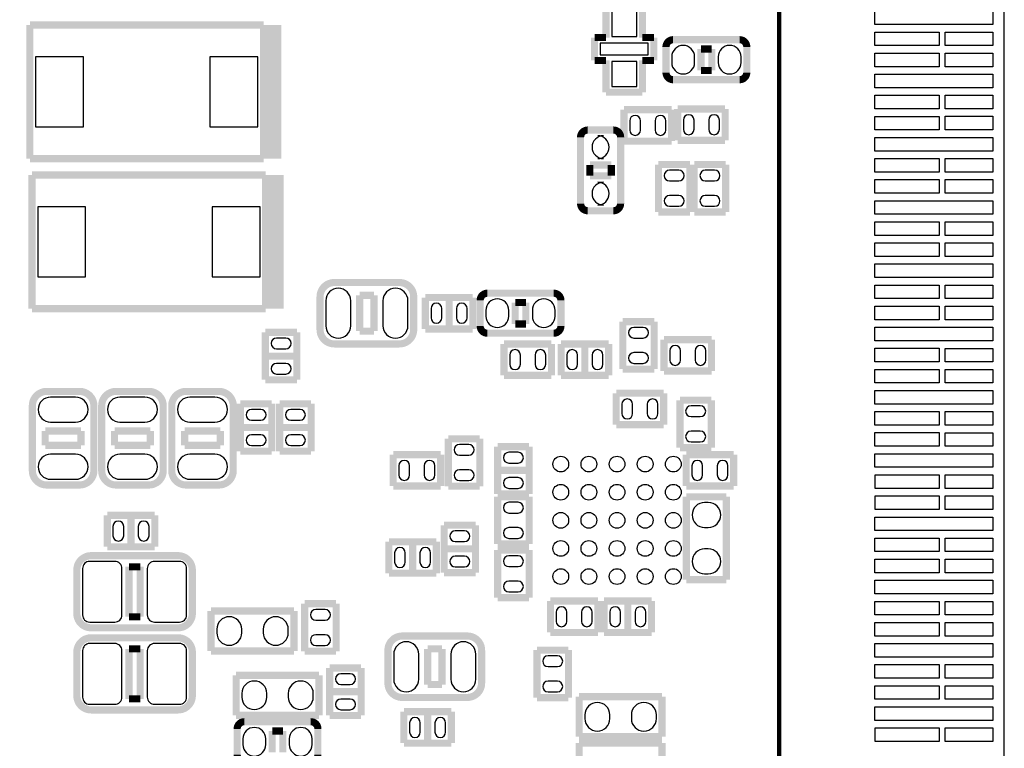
# Model space of a CAD drawing. Extents: x 0 to 181, y -28 to 74.
# Tile 12 of 13: x 146 to 181, y 20 to 46. Entities that reach past the tile are written whole.
import ezdxf

# ---------------------------------------------------------------- set-up
doc = ezdxf.new("R2010")
doc.units = 0
doc.layers.add('DXF_BOT', color=7, linetype='CONTINUOUS')

msp = doc.modelspace()

# ---------------------------------------------------------------- linework, layer by layer
at = {"layer": 'DXF_BOT'}
for points in [[(0.040386, 5.266182), (6.040374, 5.266182), (6.040374, 1.066292), (13.640308, 1.066292), (13.640308, 0.066294), (167.140382, 0.066294), (167.140382, 3.316224, -0.414214), (168.14038, 4.316222), (179.83327, 4.316222, 0.199006), (180.186838, 4.46278), (180.493924, 4.769866, 0.198726), (180.640228, 5.123434), (180.640228, 68.509134, 0.198726), (180.493924, 68.862702), (180.186838, 69.169788, 0.199006), (179.83327, 69.316346), (168.14038, 69.316346, -0.414214), (167.140382, 70.316344), (167.140382, 73.566274), (22.64029, 73.566274), (22.64029, 71.966328), (14.400276, 71.966328), (14.400276, 72.4662), (0.040386, 72.4662)], [(169.6339, 44.2214), (169.6339, 44.4246, 1), (168.8211, 44.4246), (168.8211, 44.2214, 1)], [(171.2849, 44.2214), (171.2849, 44.4246, 1), (170.4721, 44.4246), (170.4721, 44.2214, 1)], [(167.329612, 42.1513), (167.329612, 41.8211, 1), (167.710612, 41.8211), (167.710612, 42.1513, 1)], [(168.229788, 42.1513), (168.229788, 41.8211, 1), (168.610788, 41.8211), (168.610788, 42.1513, 1)], [(169.615612, 41.8465), (169.615612, 42.1767, 1), (169.234612, 42.1767), (169.234612, 41.8465, 1)], [(170.515788, 41.8465), (170.515788, 42.1767, 1), (170.134788, 42.1767), (170.134788, 41.8465, 1)], [(166.3954, 40.8051), (166.1922, 40.8051, 1), (166.1922, 41.6179), (166.3954, 41.6179, 1)], [(169.0751, 40.391588), (168.7449, 40.391588, 1), (168.7449, 40.010588), (169.0751, 40.010588, 1)], [(170.0149, 40.010588), (170.3451, 40.010588, 1), (170.3451, 40.391588), (170.0149, 40.391588, 1)], [(166.3954, 39.1541), (166.1922, 39.1541, 1), (166.1922, 39.9669), (166.3954, 39.9669, 1)], [(169.0751, 39.491412), (168.7449, 39.491412, 1), (168.7449, 39.110412), (169.0751, 39.110412, 1)], [(170.0149, 39.110412), (170.3451, 39.110412, 1), (170.3451, 39.491412), (170.0149, 39.491412, 1)], [(156.5275, 35.7505), (156.5275, 34.8615, 1), (157.4165, 34.8615), (157.4165, 35.7505, 1)], [(158.5595, 35.7505), (158.5595, 34.8615, 1), (159.4485, 34.8615), (159.4485, 35.7505, 1)], [(162.2171, 35.4076), (162.2171, 35.2044, 1), (163.0299, 35.2044), (163.0299, 35.4076, 1)], [(163.8681, 35.4076), (163.8681, 35.2044, 1), (164.6809, 35.2044), (164.6809, 35.4076, 1)], [(160.268412, 35.4711), (160.268412, 35.1409, 1), (160.649412, 35.1409), (160.649412, 35.4711, 1)], [(161.168588, 35.4711), (161.168588, 35.1409, 1), (161.549588, 35.1409), (161.549588, 35.4711, 1)], [(167.4749, 34.422588), (167.8051, 34.422588, 1), (167.8051, 34.803588), (167.4749, 34.803588, 1)], [(155.1051, 34.422588), (154.7749, 34.422588, 1), (154.7749, 34.041588), (155.1051, 34.041588, 1)], [(163.062412, 33.8201), (163.062412, 33.4899, 1), (163.443412, 33.4899), (163.443412, 33.8201, 1)], [(163.962588, 33.8201), (163.962588, 33.4899, 1), (164.343588, 33.4899), (164.343588, 33.8201, 1)], [(165.475412, 33.4899), (165.475412, 33.8201, 1), (165.094412, 33.8201), (165.094412, 33.4899, 1)], [(166.375588, 33.4899), (166.375588, 33.8201, 1), (165.994588, 33.8201), (165.994588, 33.4899, 1)], [(168.752012, 33.9725), (168.752012, 33.6423, 1), (169.133012, 33.6423), (169.133012, 33.9725, 1)], [(169.652188, 33.9725), (169.652188, 33.6423, 1), (170.033188, 33.6423), (170.033188, 33.9725, 1)], [(167.4749, 33.522412), (167.8051, 33.522412, 1), (167.8051, 33.903412), (167.4749, 33.903412, 1)], [(155.1051, 33.522412), (154.7749, 33.522412, 1), (154.7749, 33.141412), (155.1051, 33.141412, 1)], [(147.6375, 32.3215), (146.7485, 32.3215, 1), (146.7485, 31.4325), (147.6375, 31.4325, 1)], [(150.1013, 32.3215), (149.2123, 32.3215, 1), (149.2123, 31.4325), (150.1013, 31.4325, 1)], [(152.5905, 32.3215), (151.7015, 32.3215, 1), (151.7015, 31.4325), (152.5905, 31.4325, 1)], [(167.431212, 31.7373), (167.431212, 32.0675, 1), (167.050212, 32.0675), (167.050212, 31.7373, 1)], [(168.331388, 31.7373), (168.331388, 32.0675, 1), (167.950388, 32.0675), (167.950388, 31.7373, 1)], [(153.8859, 31.501588), (154.2161, 31.501588, 1), (154.2161, 31.882588), (153.8859, 31.882588, 1)], [(155.2829, 31.501588), (155.6131, 31.501588, 1), (155.6131, 31.882588), (155.2829, 31.882588, 1)], [(169.8371, 32.009588), (169.5069, 32.009588, 1), (169.5069, 31.628588), (169.8371, 31.628588, 1)], [(153.8859, 30.601412), (154.2161, 30.601412, 1), (154.2161, 30.982412), (153.8859, 30.982412, 1)], [(155.2829, 30.601412), (155.6131, 30.601412, 1), (155.6131, 30.982412), (155.2829, 30.982412, 1)], [(169.8371, 31.109412), (169.5069, 31.109412, 1), (169.5069, 30.728412), (169.8371, 30.728412, 1)], [(161.6075, 30.637988), (161.2773, 30.637988, 1), (161.2773, 30.256988), (161.6075, 30.256988, 1)], [(147.6375, 30.2895), (146.7485, 30.2895, 1), (146.7485, 29.4005), (147.6375, 29.4005, 1)], [(150.1013, 30.2895), (149.2123, 30.2895, 1), (149.2123, 29.4005), (150.1013, 29.4005, 1)], [(152.5905, 30.2895), (151.7015, 30.2895, 1), (151.7015, 29.4005), (152.5905, 29.4005, 1)], [(163.3601, 30.358588), (163.0299, 30.358588, 1), (163.0299, 29.977588), (163.3601, 29.977588, 1)], [(159.125412, 29.8831), (159.125412, 29.5529, 1), (159.506412, 29.5529), (159.506412, 29.8831, 1)], [(160.025588, 29.8831), (160.025588, 29.5529, 1), (160.406588, 29.5529), (160.406588, 29.8831, 1)], [(169.920412, 29.5529), (169.920412, 29.8831, 1), (169.539412, 29.8831), (169.539412, 29.5529, 1)], [(170.820588, 29.5529), (170.820588, 29.8831, 1), (170.439588, 29.8831), (170.439588, 29.5529, 1)], [(161.6075, 29.737812), (161.2773, 29.737812, 1), (161.2773, 29.356812), (161.6075, 29.356812, 1)], [(163.3601, 29.458412), (163.0299, 29.458412, 1), (163.0299, 29.077412), (163.3601, 29.077412, 1)], [(163.0299, 28.199588), (163.3601, 28.199588, 1), (163.3601, 28.580588), (163.0299, 28.580588, 1)], [(170.1165, 28.575), (169.9895, 28.575, 1), (169.9895, 27.686), (170.1165, 27.686, 1)], [(149.346412, 27.3939), (149.346412, 27.7241, 1), (148.965412, 27.7241), (148.965412, 27.3939, 1)], [(150.246588, 27.3939), (150.246588, 27.7241, 1), (149.865588, 27.7241), (149.865588, 27.3939, 1)], [(163.0299, 27.299412), (163.3601, 27.299412, 1), (163.3601, 27.680412), (163.0299, 27.680412, 1)], [(161.1249, 27.183588), (161.4551, 27.183588, 1), (161.4551, 27.564588), (161.1249, 27.564588, 1)], [(159.354012, 26.4541), (159.354012, 26.7843, 1), (158.973012, 26.7843), (158.973012, 26.4541, 1)], [(160.254188, 26.4541), (160.254188, 26.7843, 1), (159.873188, 26.7843), (159.873188, 26.4541, 1)], [(161.1249, 26.283412), (161.4551, 26.283412, 1), (161.4551, 26.664412), (161.1249, 26.664412, 1)], [(163.3601, 26.675588), (163.0299, 26.675588, 1), (163.0299, 26.294588), (163.3601, 26.294588, 1)], [(170.1165, 26.924), (169.9895, 26.924, 1), (169.9895, 26.035), (170.1165, 26.035, 1)], [(148.138388, 24.3205), (149.027388, 24.3205, 0.414214), (149.281388, 24.5745), (149.281388, 26.2255, 0.414214), (149.027388, 26.4795), (148.138388, 26.4795, 0.414214), (147.884388, 26.2255), (147.884388, 24.5745, 0.414214), (148.138388, 24.3205)], [(150.438612, 24.3205), (151.327612, 24.3205, 0.414214), (151.581612, 24.5745), (151.581612, 26.2255, 0.414214), (151.327612, 26.4795), (150.438612, 26.4795, 0.414214), (150.184612, 26.2255), (150.184612, 24.5745, 0.414214), (150.438612, 24.3205)], [(163.3601, 25.775412), (163.0299, 25.775412, 1), (163.0299, 25.394412), (163.3601, 25.394412, 1)], [(164.713412, 24.6761), (164.713412, 24.3459, 1), (165.094412, 24.3459), (165.094412, 24.6761, 1)], [(165.613588, 24.6761), (165.613588, 24.3459, 1), (165.994588, 24.3459), (165.994588, 24.6761, 1)], [(166.999412, 24.3459), (166.999412, 24.6761, 1), (166.618412, 24.6761), (166.618412, 24.3459, 1)], [(167.899588, 24.3459), (167.899588, 24.6761, 1), (167.518588, 24.6761), (167.518588, 24.3459, 1)], [(153.543, 23.9395), (153.543, 24.0665, 1), (152.654, 24.0665), (152.654, 23.9395, 1)], [(155.194, 23.9395), (155.194, 24.0665, 1), (154.305, 24.0665), (154.305, 23.9395, 1)], [(156.5021, 24.770588), (156.1719, 24.770588, 1), (156.1719, 24.389588), (156.5021, 24.389588, 1)], [(156.5021, 23.870412), (156.1719, 23.870412, 1), (156.1719, 23.489412), (156.5021, 23.489412, 1)], [(148.138388, 21.3995), (149.027388, 21.3995, 0.414214), (149.281388, 21.6535), (149.281388, 23.3045, 0.414214), (149.027388, 23.5585), (148.138388, 23.5585, 0.414214), (147.884388, 23.3045), (147.884388, 21.6535, 0.414214), (148.138388, 21.3995)], [(150.438612, 21.3995), (151.327612, 21.3995, 0.414214), (151.581612, 21.6535), (151.581612, 23.3045, 0.414214), (151.327612, 23.5585), (150.438612, 23.5585, 0.414214), (150.184612, 23.3045), (150.184612, 21.6535, 0.414214), (150.438612, 21.3995)], [(158.9405, 23.1775), (158.9405, 22.2885, 1), (159.8295, 22.2885), (159.8295, 23.1775, 1)], [(160.9725, 23.1775), (160.9725, 22.2885, 1), (161.8615, 22.2885), (161.8615, 23.1775, 1)], [(164.7571, 23.119588), (164.4269, 23.119588, 1), (164.4269, 22.738588), (164.7571, 22.738588, 1)], [(157.3911, 22.484588), (157.0609, 22.484588, 1), (157.0609, 22.103588), (157.3911, 22.103588, 1)], [(154.432, 21.6535), (154.432, 21.7805, 1), (153.543, 21.7805), (153.543, 21.6535, 1)], [(156.083, 21.6535), (156.083, 21.7805, 1), (155.194, 21.7805), (155.194, 21.6535, 1)], [(164.7571, 22.219412), (164.4269, 22.219412, 1), (164.4269, 21.838412), (164.7571, 21.838412, 1)], [(157.3911, 21.584412), (157.0609, 21.584412, 1), (157.0609, 21.203412), (157.3911, 21.203412, 1)], [(166.624, 20.8915), (166.624, 21.0185, 1), (165.735, 21.0185), (165.735, 20.8915, 1)], [(168.275, 20.8915), (168.275, 21.0185, 1), (167.386, 21.0185), (167.386, 20.8915, 1)], [(159.887412, 20.4089), (159.887412, 20.7391, 1), (159.506412, 20.7391), (159.506412, 20.4089, 1)], [(160.787588, 20.4089), (160.787588, 20.7391, 1), (160.406588, 20.7391), (160.406588, 20.4089, 1)], [(153.5811, 20.1676), (153.5811, 19.9644, 1), (154.3939, 19.9644), (154.3939, 20.1676, 1)], [(155.2321, 20.1676), (155.2321, 19.9644, 1), (156.0449, 19.9644), (156.0449, 20.1676, 1)]]:
    msp.add_lwpolyline(points, format="xyb", close=True, dxfattribs=at)
for points, const_width in [([(172.6438, 69.2404), (172.6438, 4.3942)], 0.1524), ([(166.4843, 46.241716), (166.4843, 45.1104)], 0.254), ([(167.7797, 45.1104), (167.7797, 46.241716)], 0.254), ([(154.317192, 45.556932), (146.012408, 45.556932)], 0.254), ([(146.012408, 45.556932), (146.012408, 40.803068)], 0.254), ([(154.317192, 40.803068), (154.317192, 45.556932)], 0.254), ([(154.317192, 40.803068), (154.317192, 45.556932)], 0.254), ([(154.571192, 40.803068), (154.571192, 45.556932)], 0.254), ([(154.825192, 40.803068), (154.825192, 45.556932)], 0.254), ([(166.4843, 45.1104), (166.0779, 45.1104)], 0.254), ([(166.0779, 45.1104), (166.0779, 44.2976)], 0.254), ([(168.1861, 45.1104), (167.7797, 45.1104)], 0.254), ([(168.1861, 44.2976), (168.1861, 45.1104)], 0.254), ([(169.8625, 44.704), (169.8625, 43.942)], 0.254), ([(170.2435, 44.704), (169.8625, 44.704)], 0.254), ([(170.2435, 43.942), (170.2435, 44.704)], 0.254), ([(166.0779, 44.2976), (166.4843, 44.2976)], 0.254), ([(166.4843, 44.2976), (166.4843, 43.166284)], 0.254), ([(167.7797, 43.166284), (167.7797, 44.2976)], 0.254), ([(167.7797, 44.2976), (168.1861, 44.2976)], 0.254), ([(169.8625, 43.942), (170.2435, 43.942)], 0.254), ([(166.4843, 43.166284), (167.7797, 43.166284)], 0.254), ([(169.031412, 42.5704), (169.031412, 41.4528)], 0.254), ([(170.718988, 42.5704), (169.031412, 42.5704)], 0.254), ([(170.718988, 41.4528), (170.718988, 42.5704)], 0.254), ([(168.813988, 42.545), (167.126412, 42.545)], 0.254), ([(167.126412, 42.545), (167.126412, 41.4274)], 0.254), ([(168.813988, 41.4274), (168.813988, 42.545)], 0.254), ([(167.126412, 41.4274), (168.813988, 41.4274)], 0.254), ([(169.031412, 41.4528), (170.718988, 41.4528)], 0.254), ([(146.012408, 40.803068), (154.317192, 40.803068)], 0.254), ([(166.6748, 40.5765), (165.9128, 40.5765)], 0.254), ([(165.9128, 40.5765), (165.9128, 40.1955)], 0.254), ([(166.6748, 40.1955), (166.6748, 40.5765)], 0.254), ([(169.4688, 40.594788), (168.3512, 40.594788)], 0.254), ([(168.3512, 40.594788), (168.3512, 38.907212)], 0.254), ([(169.4688, 38.907212), (169.4688, 40.594788)], 0.254), ([(170.7388, 40.594788), (169.6212, 40.594788)], 0.254), ([(169.6212, 40.594788), (169.6212, 38.907212)], 0.254), ([(170.7388, 38.907212), (170.7388, 40.594788)], 0.254), ([(154.393392, 40.222932), (146.088608, 40.222932)], 0.254), ([(146.088608, 40.222932), (146.088608, 35.469068)], 0.254), ([(154.393392, 35.469068), (154.393392, 40.222932)], 0.254), ([(154.393392, 35.469068), (154.393392, 40.222932)], 0.254), ([(154.647392, 35.469068), (154.647392, 40.222932)], 0.254), ([(154.901392, 35.469068), (154.901392, 40.222932)], 0.254), ([(165.9128, 40.1955), (166.6748, 40.1955)], 0.254), ([(168.3512, 38.907212), (169.4688, 38.907212)], 0.254), ([(169.6212, 38.907212), (170.7388, 38.907212)], 0.254), ([(157.734, 34.671), (157.734, 35.941)], 0.254), ([(157.734, 35.941), (158.242, 35.941)], 0.254), ([(158.242, 35.941), (158.242, 34.671)], 0.254), ([(161.752788, 35.8648), (160.065212, 35.8648)], 0.254), ([(160.065212, 35.8648), (160.065212, 34.7472)], 0.254), ([(160.909, 34.7472), (160.909, 35.8648)], 0.254), ([(161.752788, 34.7472), (161.752788, 35.8648)], 0.254), ([(163.6395, 35.687), (163.2585, 35.687)], 0.254), ([(163.2585, 35.687), (163.2585, 34.925)], 0.254), ([(163.6395, 34.925), (163.6395, 35.687)], 0.254), ([(146.088608, 35.469068), (154.393392, 35.469068)], 0.254), ([(163.2585, 34.925), (163.6395, 34.925)], 0.254), ([(168.1988, 35.006788), (167.0812, 35.006788)], 0.254), ([(167.0812, 35.006788), (167.0812, 33.319212)], 0.254), ([(168.1988, 33.319212), (168.1988, 35.006788)], 0.254), ([(154.3812, 34.625788), (154.3812, 32.938212)], 0.254), ([(155.4988, 34.625788), (154.3812, 34.625788)], 0.254), ([(155.4988, 32.938212), (155.4988, 34.625788)], 0.254), ([(158.242, 34.671), (157.734, 34.671)], 0.254), ([(160.065212, 34.7472), (161.752788, 34.7472)], 0.254), ([(164.546788, 34.2138), (162.859212, 34.2138)], 0.254), ([(162.859212, 34.2138), (162.859212, 33.0962)], 0.254), ([(164.546788, 33.0962), (164.546788, 34.2138)], 0.254), ([(166.578788, 34.2138), (164.891212, 34.2138)], 0.254), ([(164.891212, 34.2138), (164.891212, 33.0962)], 0.254), ([(165.735, 34.2138), (165.735, 33.0962)], 0.254), ([(166.578788, 33.0962), (166.578788, 34.2138)], 0.254), ([(170.236388, 34.3662), (168.548812, 34.3662)], 0.254), ([(168.548812, 34.3662), (168.548812, 33.2486)], 0.254), ([(170.236388, 33.2486), (170.236388, 34.3662)], 0.254), ([(154.3812, 33.782), (155.4988, 33.782)], 0.254), ([(167.0812, 33.319212), (168.1988, 33.319212)], 0.254), ([(168.548812, 33.2486), (170.236388, 33.2486)], 0.254), ([(154.3812, 32.938212), (155.4988, 32.938212)], 0.254), ([(162.859212, 33.0962), (164.546788, 33.0962)], 0.254), ([(164.891212, 33.0962), (166.578788, 33.0962)], 0.254), ([(166.847012, 32.4612), (166.847012, 31.3436)], 0.254), ([(168.534588, 32.4612), (166.847012, 32.4612)], 0.254), ([(168.534588, 31.3436), (168.534588, 32.4612)], 0.254), ([(154.6098, 32.085788), (153.4922, 32.085788)], 0.254), ([(153.4922, 32.085788), (153.4922, 30.398212)], 0.254), ([(154.6098, 30.398212), (154.6098, 32.085788)], 0.254), ([(156.0068, 32.085788), (154.8892, 32.085788)], 0.254), ([(154.8892, 32.085788), (154.8892, 30.398212)], 0.254), ([(156.0068, 30.398212), (156.0068, 32.085788)], 0.254), ([(170.2308, 32.212788), (169.1132, 32.212788)], 0.254), ([(169.1132, 32.212788), (169.1132, 30.525212)], 0.254), ([(170.2308, 30.525212), (170.2308, 32.212788)], 0.254), ([(146.558, 30.607), (146.558, 31.115)], 0.254), ([(146.558, 31.115), (147.828, 31.115)], 0.254), ([(147.828, 31.115), (147.828, 30.607)], 0.254), ([(149.0218, 30.607), (149.0218, 31.115)], 0.254), ([(149.0218, 31.115), (150.2918, 31.115)], 0.254), ([(150.2918, 31.115), (150.2918, 30.607)], 0.254), ([(151.511, 30.607), (151.511, 31.115)], 0.254), ([(151.511, 31.115), (152.781, 31.115)], 0.254), ([(152.781, 31.115), (152.781, 30.607)], 0.254), ([(154.6098, 31.242), (153.4922, 31.242)], 0.254), ([(156.0068, 31.242), (154.8892, 31.242)], 0.254), ([(166.847012, 31.3436), (168.534588, 31.3436)], 0.254), ([(162.0012, 30.841188), (160.8836, 30.841188)], 0.254), ([(160.8836, 30.841188), (160.8836, 29.153612)], 0.254), ([(162.0012, 29.153612), (162.0012, 30.841188)], 0.254), ([(147.828, 30.607), (146.558, 30.607)], 0.254), ([(150.2918, 30.607), (149.0218, 30.607)], 0.254), ([(152.781, 30.607), (151.511, 30.607)], 0.254), ([(153.4922, 30.398212), (154.6098, 30.398212)], 0.254), ([(154.8892, 30.398212), (156.0068, 30.398212)], 0.254), ([(162.6362, 30.561788), (162.6362, 28.874212)], 0.254), ([(163.7538, 30.561788), (162.6362, 30.561788)], 0.254), ([(163.7538, 28.874212), (163.7538, 30.561788)], 0.254), ([(169.1132, 30.525212), (170.2308, 30.525212)], 0.254), ([(160.609788, 30.2768), (158.922212, 30.2768)], 0.254), ([(158.922212, 30.2768), (158.922212, 29.1592)], 0.254), ([(160.609788, 29.1592), (160.609788, 30.2768)], 0.254), ([(169.336212, 30.2768), (169.336212, 29.1592)], 0.254), ([(171.023788, 30.2768), (169.336212, 30.2768)], 0.254), ([(171.023788, 29.1592), (171.023788, 30.2768)], 0.254), ([(162.6362, 29.718), (163.7538, 29.718)], 0.254), ([(158.922212, 29.1592), (160.609788, 29.1592)], 0.254), ([(160.8836, 29.153612), (162.0012, 29.153612)], 0.254), ([(169.336212, 29.1592), (171.023788, 29.1592)], 0.254), ([(162.6362, 28.874212), (163.7538, 28.874212)], 0.254), ([(163.7538, 28.783788), (162.6362, 28.783788)], 0.254), ([(162.6362, 28.783788), (162.6362, 27.096212)], 0.254), ([(163.7538, 27.096212), (163.7538, 28.783788)], 0.254), ([(169.3418, 28.7782), (169.3418, 25.8318)], 0.254), ([(170.7642, 28.7782), (169.3418, 28.7782)], 0.254), ([(170.7642, 25.8318), (170.7642, 28.7782)], 0.254), ([(148.762212, 28.1178), (148.762212, 27.0002)], 0.254), ([(150.449788, 28.1178), (148.762212, 28.1178)], 0.254), ([(149.606, 28.1178), (149.606, 27.0002)], 0.254), ([(150.449788, 27.0002), (150.449788, 28.1178)], 0.254), ([(161.8488, 27.767788), (160.7312, 27.767788)], 0.254), ([(160.7312, 27.767788), (160.7312, 26.080212)], 0.254), ([(161.8488, 26.080212), (161.8488, 27.767788)], 0.254), ([(160.457388, 27.178), (158.769812, 27.178)], 0.254), ([(158.769812, 27.178), (158.769812, 26.0604)], 0.254), ([(159.6136, 27.178), (159.6136, 26.0604)], 0.254), ([(160.457388, 26.0604), (160.457388, 27.178)], 0.254), ([(148.762212, 27.0002), (150.449788, 27.0002)], 0.254), ([(161.8488, 26.924), (160.7312, 26.924)], 0.254), ([(162.6362, 27.096212), (163.7538, 27.096212)], 0.254), ([(163.7538, 26.878788), (162.6362, 26.878788)], 0.254), ([(162.6362, 26.878788), (162.6362, 25.191212)], 0.254), ([(163.7538, 25.191212), (163.7538, 26.878788)], 0.254), ([(149.533102, 26.289), (149.533102, 24.511)], 0.254), ([(149.932898, 26.289), (149.533102, 26.289)], 0.254), ([(149.932898, 24.511), (149.932898, 26.289)], 0.254), ([(158.769812, 26.0604), (160.457388, 26.0604)], 0.254), ([(160.7312, 26.080212), (161.8488, 26.080212)], 0.254), ([(169.3418, 25.8318), (170.7642, 25.8318)], 0.254), ([(162.6362, 25.191212), (163.7538, 25.191212)], 0.254), ([(166.197788, 25.0698), (164.510212, 25.0698)], 0.254), ([(164.510212, 25.0698), (164.510212, 23.9522)], 0.254), ([(166.197788, 23.9522), (166.197788, 25.0698)], 0.254), ([(168.102788, 25.0698), (166.415212, 25.0698)], 0.254), ([(166.415212, 25.0698), (166.415212, 23.9522)], 0.254), ([(167.259, 25.0698), (167.259, 23.9522)], 0.254), ([(168.102788, 23.9522), (168.102788, 25.0698)], 0.254), ([(156.8958, 24.973788), (155.7782, 24.973788)], 0.254), ([(155.7782, 24.973788), (155.7782, 23.286212)], 0.254), ([(156.8958, 23.286212), (156.8958, 24.973788)], 0.254), ([(149.533102, 24.511), (149.932898, 24.511)], 0.254), ([(155.3972, 24.7142), (152.4508, 24.7142)], 0.254), ([(152.4508, 24.7142), (152.4508, 23.2918)], 0.254), ([(155.3972, 23.2918), (155.3972, 24.7142)], 0.254), ([(164.510212, 23.9522), (166.197788, 23.9522)], 0.254), ([(166.415212, 23.9522), (168.102788, 23.9522)], 0.254), ([(149.533102, 23.368), (149.533102, 21.59)], 0.254), ([(149.932898, 23.368), (149.533102, 23.368)], 0.254), ([(149.932898, 21.59), (149.932898, 23.368)], 0.254), ([(160.147, 22.098), (160.147, 23.368)], 0.254), ([(160.147, 23.368), (160.655, 23.368)], 0.254), ([(160.655, 23.368), (160.655, 22.098)], 0.254), ([(165.1508, 23.322788), (164.0332, 23.322788)], 0.254), ([(164.0332, 23.322788), (164.0332, 21.635212)], 0.254), ([(165.1508, 21.635212), (165.1508, 23.322788)], 0.254), ([(152.4508, 23.2918), (155.3972, 23.2918)], 0.254), ([(155.7782, 23.286212), (156.8958, 23.286212)], 0.254), ([(156.6672, 22.687788), (156.6672, 21.000212)], 0.254), ([(157.7848, 22.687788), (156.6672, 22.687788)], 0.254), ([(157.7848, 21.000212), (157.7848, 22.687788)], 0.254), ([(156.2862, 22.4282), (153.3398, 22.4282)], 0.254), ([(153.3398, 22.4282), (153.3398, 21.0058)], 0.254), ([(156.2862, 21.0058), (156.2862, 22.4282)], 0.254), ([(160.655, 22.098), (160.147, 22.098)], 0.254), ([(149.533102, 21.59), (149.932898, 21.59)], 0.254), ([(156.6672, 21.844), (157.7848, 21.844)], 0.254), ([(164.0332, 21.635212), (165.1508, 21.635212)], 0.254), ([(168.4782, 21.6662), (165.5318, 21.6662)], 0.254), ([(165.5318, 21.6662), (165.5318, 20.2438)], 0.254), ([(168.4782, 20.2438), (168.4782, 21.6662)], 0.254), ([(153.3398, 21.0058), (156.2862, 21.0058)], 0.254), ([(156.6672, 21.000212), (157.7848, 21.000212)], 0.254), ([(160.990788, 21.1328), (159.303212, 21.1328)], 0.254), ([(159.303212, 21.1328), (159.303212, 20.0152)], 0.254), ([(160.147, 21.1328), (160.147, 20.0152)], 0.254), ([(160.990788, 20.0152), (160.990788, 21.1328)], 0.254), ([(155.0035, 20.447), (154.6225, 20.447)], 0.254), ([(154.6225, 20.447), (154.6225, 19.685)], 0.254), ([(155.0035, 19.685), (155.0035, 20.447)], 0.254), ([(165.5318, 20.2438), (168.4782, 20.2438)], 0.254), ([(159.303212, 20.0152), (160.990788, 20.0152)], 0.254), ([(168.4782, 20.0152), (165.5318, 20.0152)], 0.254), ([(165.5318, 20.0152), (165.5318, 18.5928)], 0.254), ([(168.4782, 18.5928), (168.4782, 20.0152)], 0.254)]:
    msp.add_lwpolyline(points, dxfattribs=dict(at, const_width=const_width))
for points in [[(167.5765, 46.038516), (166.6875, 46.038516), (166.6875, 45.149516), (167.5765, 45.149516)], [(176.04486, 46.057566), (180.23586, 46.057566), (180.23586, 45.574966), (176.04486, 45.574966)], [(176.04486, 45.306996), (178.33086, 45.306996), (178.33086, 44.824396), (176.04486, 44.824396)], [(178.53406, 45.305472), (180.23586, 45.305472), (180.23586, 44.822872), (178.53406, 44.822872)], [(167.9829, 44.9072), (166.2811, 44.9072), (166.2811, 44.5008), (167.9829, 44.5008)], [(176.04486, 44.557188), (178.33086, 44.557188), (178.33086, 44.074588), (176.04486, 44.074588)], [(178.53406, 44.557442), (180.23586, 44.557442), (180.23586, 44.074842), (178.53406, 44.074842)], [(147.917408, 41.9354), (147.917408, 44.4246), (146.215608, 44.4246), (146.215608, 41.9354)], [(154.113992, 41.9354), (154.113992, 44.4246), (152.412192, 44.4246), (152.412192, 41.9354)], [(167.5765, 44.258484), (166.6875, 44.258484), (166.6875, 43.369484), (167.5765, 43.369484)], [(176.04486, 43.807634), (180.23586, 43.807634), (180.23586, 43.325034), (176.04486, 43.325034)], [(176.04486, 43.057064), (178.33086, 43.057064), (178.33086, 42.574464), (176.04486, 42.574464)], [(178.53406, 43.057318), (180.23586, 43.057318), (180.23586, 42.574718), (178.53406, 42.574718)], [(176.04486, 42.308018), (178.33086, 42.308018), (178.33086, 41.825418), (176.04486, 41.825418)], [(178.53406, 42.309288), (180.23586, 42.309288), (180.23586, 41.826688), (178.53406, 41.826688)], [(176.04486, 41.557702), (180.23586, 41.557702), (180.23586, 41.075102), (176.04486, 41.075102)], [(176.04486, 40.80891), (178.33086, 40.80891), (178.33086, 40.32631), (176.04486, 40.32631)], [(178.53406, 40.809418), (180.23586, 40.809418), (180.23586, 40.326818), (178.53406, 40.326818)], [(176.04486, 40.059102), (178.33086, 40.059102), (178.33086, 39.576502), (176.04486, 39.576502)], [(178.53406, 40.057324), (180.23586, 40.057324), (180.23586, 39.574724), (178.53406, 39.574724)], [(176.04486, 39.307516), (180.23586, 39.307516), (180.23586, 38.824916), (176.04486, 38.824916)], [(147.993608, 36.6014), (147.993608, 39.0906), (146.291808, 39.0906), (146.291808, 36.6014)], [(154.190192, 36.6014), (154.190192, 39.0906), (152.488392, 39.0906), (152.488392, 36.6014)], [(176.04486, 38.558724), (178.33086, 38.558724), (178.33086, 38.076124), (176.04486, 38.076124)], [(178.53406, 38.5572), (180.23586, 38.5572), (180.23586, 38.0746), (178.53406, 38.0746)], [(176.04486, 37.80917), (178.33086, 37.80917), (178.33086, 37.32657), (176.04486, 37.32657)], [(178.53406, 37.80917), (180.23586, 37.80917), (180.23586, 37.32657), (178.53406, 37.32657)], [(176.04486, 37.057584), (180.23586, 37.057584), (180.23586, 36.574984), (176.04486, 36.574984)], [(176.04486, 36.308284), (178.33086, 36.308284), (178.33086, 35.825684), (176.04486, 35.825684)], [(178.53406, 36.309046), (180.23586, 36.309046), (180.23586, 35.826446), (178.53406, 35.826446)], [(176.04486, 35.557968), (178.33086, 35.557968), (178.33086, 35.075368), (176.04486, 35.075368)], [(178.53406, 35.556952), (180.23586, 35.556952), (180.23586, 35.074352), (178.53406, 35.074352)], [(176.04486, 34.807652), (180.23586, 34.807652), (180.23586, 34.325052), (176.04486, 34.325052)], [(176.04486, 34.058352), (178.33086, 34.058352), (178.33086, 33.575752), (176.04486, 33.575752)], [(178.53406, 34.057082), (180.23586, 34.057082), (180.23586, 33.574482), (178.53406, 33.574482)], [(176.04486, 33.308036), (178.33086, 33.308036), (178.33086, 32.825436), (176.04486, 32.825436)], [(178.53406, 33.309052), (180.23586, 33.309052), (180.23586, 32.826452), (178.53406, 32.826452)], [(176.04486, 32.557466), (180.23586, 32.557466), (180.23586, 32.074866), (176.04486, 32.074866)], [(176.04486, 31.808166), (178.33086, 31.808166), (178.33086, 31.325566), (176.04486, 31.325566)], [(178.53406, 31.808928), (180.23586, 31.808928), (180.23586, 31.326328), (178.53406, 31.326328)], [(176.04486, 31.058104), (178.33086, 31.058104), (178.33086, 30.575504), (176.04486, 30.575504)], [(178.53406, 31.056834), (180.23586, 31.056834), (180.23586, 30.574234), (178.53406, 30.574234)], [(176.04486, 30.307534), (180.23586, 30.307534), (180.23586, 29.824934), (176.04486, 29.824934)], [(176.045114, 29.55798), (178.331114, 29.55798), (178.331114, 29.07538), (176.045114, 29.07538)], [(178.534314, 29.55671), (180.236114, 29.55671), (180.236114, 29.07411), (178.534314, 29.07411)], [(176.045114, 28.808426), (178.331114, 28.808426), (178.331114, 28.325826), (176.045114, 28.325826)], [(178.534314, 28.80868), (180.236114, 28.80868), (180.236114, 28.32608), (178.534314, 28.32608)], [(176.04486, 28.057602), (180.23586, 28.057602), (180.23586, 27.575002), (176.04486, 27.575002)], [(176.044606, 27.308048), (178.330606, 27.308048), (178.330606, 26.825448), (176.044606, 26.825448)], [(178.533806, 27.308556), (180.235606, 27.308556), (180.235606, 26.825956), (178.533806, 26.825956)], [(176.044606, 26.556716), (178.330606, 26.556716), (178.330606, 26.074116), (176.044606, 26.074116)], [(178.533806, 26.556716), (180.235606, 26.556716), (180.235606, 26.074116), (178.533806, 26.074116)], [(176.04486, 25.80767), (180.23586, 25.80767), (180.23586, 25.32507), (176.04486, 25.32507)], [(176.04486, 25.057354), (178.33086, 25.057354), (178.33086, 24.574754), (176.04486, 24.574754)], [(178.53406, 25.056338), (180.23586, 25.056338), (180.23586, 24.573738), (178.53406, 24.573738)], [(176.04486, 24.307292), (178.33086, 24.307292), (178.33086, 23.824692), (176.04486, 23.824692)], [(178.53406, 24.308308), (180.23586, 24.308308), (180.23586, 23.825708), (178.53406, 23.825708)], [(176.04486, 23.557484), (180.23586, 23.557484), (180.23586, 23.074884), (176.04486, 23.074884)], [(176.04486, 22.807422), (178.33086, 22.807422), (178.33086, 22.324822), (176.04486, 22.324822)], [(178.53406, 22.808438), (180.23586, 22.808438), (180.23586, 22.325838), (178.53406, 22.325838)], [(176.04486, 22.056598), (178.33086, 22.056598), (178.33086, 21.573998), (176.04486, 21.573998)], [(178.53406, 22.056344), (180.23586, 22.056344), (180.23586, 21.573744), (178.53406, 21.573744)], [(176.04486, 21.307552), (180.23586, 21.307552), (180.23586, 20.824952), (176.04486, 20.824952)], [(176.045114, 20.557236), (178.331114, 20.557236), (178.331114, 20.074636), (176.045114, 20.074636)], [(178.534314, 20.55622), (180.236114, 20.55622), (180.236114, 20.07362), (178.534314, 20.07362)]]:
    msp.add_lwpolyline(points, close=True, dxfattribs=at)
at = {"layer": 'DXF_BOT', "const_width": 0.254}
for points in [[(171.4881, 44.7802), (171.4881, 43.8658, -0.414214), (171.2341, 43.6118), (168.8719, 43.6118, -0.414214), (168.6179, 43.8658), (168.6179, 44.7802, -0.414214), (168.8719, 45.0342), (171.2341, 45.0342, -0.414214), (171.4881, 44.7802)], [(166.751, 38.9509), (165.8366, 38.9509, -0.414214), (165.5826, 39.2049), (165.5826, 41.5671, -0.414214), (165.8366, 41.8211), (166.751, 41.8211, -0.414214), (167.005, 41.5671), (167.005, 39.2049, -0.414214), (166.751, 38.9509)], [(159.6517, 34.7218), (159.6517, 35.8902, 0.414214), (159.1437, 36.3982), (156.8323, 36.3982, 0.414214), (156.3243, 35.8902), (156.3243, 34.7218, 0.414214), (156.8323, 34.2138), (159.1437, 34.2138, 0.414214), (159.6517, 34.7218)], [(162.0139, 34.8488), (162.0139, 35.7632, -0.414214), (162.2679, 36.0172), (164.6301, 36.0172, -0.414214), (164.8841, 35.7632), (164.8841, 34.8488, -0.414214), (164.6301, 34.5948), (162.2679, 34.5948, -0.414214), (162.0139, 34.8488)], [(146.6088, 29.1973), (147.7772, 29.1973, 0.414214), (148.2852, 29.7053), (148.2852, 32.0167, 0.414214), (147.7772, 32.5247), (146.6088, 32.5247, 0.414214), (146.1008, 32.0167), (146.1008, 29.7053, 0.414214), (146.6088, 29.1973)], [(149.0726, 29.1973), (150.241, 29.1973, 0.414214), (150.749, 29.7053), (150.749, 32.0167, 0.414214), (150.241, 32.5247), (149.0726, 32.5247, 0.414214), (148.5646, 32.0167), (148.5646, 29.7053, 0.414214), (149.0726, 29.1973)], [(151.5618, 29.1973), (152.7302, 29.1973, 0.414214), (153.2382, 29.7053), (153.2382, 32.0167, 0.414214), (152.7302, 32.5247), (151.5618, 32.5247, 0.414214), (151.0538, 32.0167), (151.0538, 29.7053, 0.414214), (151.5618, 29.1973)], [(147.681188, 26.1747), (147.681188, 24.6253, 0.414214), (148.189188, 24.1173), (151.276812, 24.1173, 0.414214), (151.784812, 24.6253), (151.784812, 26.1747, 0.414214), (151.276812, 26.6827), (148.189188, 26.6827, 0.414214), (147.681188, 26.1747)], [(147.681188, 23.2537), (147.681188, 21.7043, 0.414214), (148.189188, 21.1963), (151.276812, 21.1963, 0.414214), (151.784812, 21.7043), (151.784812, 23.2537, 0.414214), (151.276812, 23.7617), (148.189188, 23.7617, 0.414214), (147.681188, 23.2537)], [(162.0647, 22.1488), (162.0647, 23.3172, 0.414214), (161.5567, 23.8252), (159.2453, 23.8252, 0.414214), (158.7373, 23.3172), (158.7373, 22.1488, 0.414214), (159.2453, 21.6408), (161.5567, 21.6408, 0.414214), (162.0647, 22.1488)], [(153.3779, 19.6088), (153.3779, 20.5232, -0.414214), (153.6319, 20.7772), (155.9941, 20.7772, -0.414214), (156.2481, 20.5232), (156.2481, 19.6088, -0.414214), (155.9941, 19.3548), (153.6319, 19.3548, -0.414214), (153.3779, 19.6088)]]:
    msp.add_lwpolyline(points, format="xyb", close=True, dxfattribs=at)
at = {"layer": 'DXF_BOT'}
for centre in [(164.878004, 29.939996), (165.878002, 29.939996), (166.878, 29.939996), (167.877998, 29.939996), (168.877996, 29.939996), (164.878004, 28.939998), (165.878002, 28.939998), (166.878, 28.939998), (167.877998, 28.939998), (168.877996, 28.939998), (164.878004, 27.94), (165.878002, 27.94), (166.878, 27.94), (167.877998, 27.94), (168.877996, 27.94), (164.878004, 26.940002), (165.878002, 26.940002), (166.878, 26.940002), (167.877998, 26.940002), (168.877996, 26.940002), (164.878004, 25.940004), (165.878002, 25.940004), (166.878, 25.940004), (167.877998, 25.940004), (168.877996, 25.940004)]:
    msp.add_circle(centre, 0.2794, dxfattribs=at)

doc.saveas('drawing.dxf')
